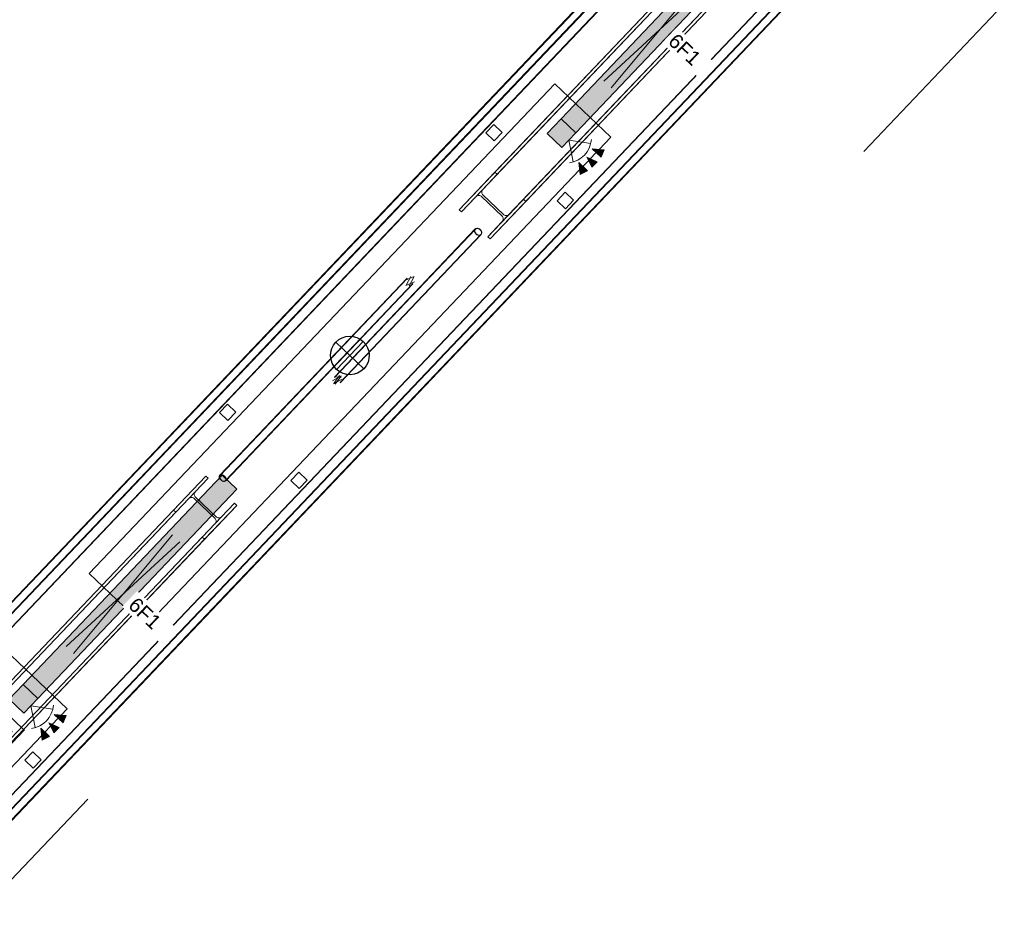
# Model space of a CAD drawing. Header units: metres. Extents: x 32343132.4 to 32343183.8, y 5699224 to 5699274.6.
# Tile 29 of 64: x 32343154.8 to 32343159.9, y 5699239 to 5699243.7. Entities that reach past the tile are written whole.
import ezdxf

# ---------------------------------------------------------------- set-up
doc = ezdxf.new("R2010")
doc.units = ezdxf.units.M
for name, color, linetype, lineweight in [('0-1', 7, 'Continuous', 5), ('A-ANNO-NOTE-1', 7, 'Continuous', 5), ('A-ANNO-NOTE-3', 7, 'Continuous', 9), ('A-DETL-GENF', 7, 'Continuous', 18), ('A-DETL-GENF-2', 7, 'Continuous', 50), ('E-LITE-EQPM', 7, 'Continuous', 50), ('E-LITE-EQPM-IDEN', 7, 'Continuous', 9), ('G-IMPT-1', 7, 'Continuous', 70), ('G-IMPT-2', 7, 'Continuous', 18)]:
    doc.layers.add(name, color=color, linetype=linetype, lineweight=lineweight)
for name, color, linetype, lineweight, true_color in [('A-DETL-GENF-3', 2, 'Continuous', 50, 0xffff00), ('A-FLOR-HRAL-1', 7, 'Continuous', 5, 0xcccccc), ('A-GENM-1', 7, 'Continuous', 5, 0xcccccc), ('A-GENM-2', 7, 'Continuous', 25, 0xcce5f2), ('A-MASS-1', 7, 'Continuous', 5, 0xcccccc), ('E-ELEC-FIXT-1', 4, 'Continuous', 70, 0x00ffff), ('G-IMPT-3', 4, 'Continuous', 35, 0x00ffff), ('S-COLS-1', 7, 'Continuous', 5, 0xccccff), ('S-COLS-2', 7, 'Continuous', 5, 0xcccccc), ('S-COLS-3', 7, 'Continuous', 9, 0xcccccc), ('S-FNDN-1', 7, 'Continuous', 5, 0xcccccc)]:
    doc.layers.add(name, color=color, linetype=linetype, lineweight=lineweight, true_color=true_color)
doc.styles.add('Arial', font='arial.ttf', dxfattribs={"height": 0.075})
pattern_1 = [(1.427, (32343078.039, 5699248.927), (-0.0044278, 0.17774486), []), (1.427, (32343078.17, 5699249.065), (-0.0044278, 0.17774486), [])]

# ---------------------------------------------------------------- blocks, each defined once
blk = doc.blocks.new('Einfügepunkt - Einfügepunkt-1186031-TGA_190_LP5_GR_EG-TGA-01_G_')
at = {"layer": 'A-GENM-2'}
for p, q in [((0, 0.1), (0, 0)), ((-0.1, 0), (0, 0)), ((0, 0), (0, -0.1)), ((0, 0), (0.1, 0))]:
    blk.add_line(p, q, dxfattribs=at)
blk.add_ellipse((0, 0), major_axis=(0.1, 0), ratio=1, dxfattribs=at)
blk = doc.blocks.new('Aushub - Aushub-3443405-TGA_190_LP5_GR_EG-TGA-01_G_')
at = {"layer": 'A-MASS-1'}
for p, q in [((81.4387, -6.2069), (82.2659, -5.3375)), ((76.5927, -10.4301), (77.4198, -9.5607))]:
    blk.add_line(p, q, dxfattribs=at)
blk = doc.blocks.new('HE-B-Stütze - 3883441-TGA_190_LP5_GR_EG-TGA-01_G_')
at = {"layer": 'S-COLS-2'}
for p, q in [((78.0311, -7.8881), (76.619, -9.3723)), ((78.0427, -7.8991), (76.6306, -9.3834)), ((77.8638, -8.064), (78.0311, -7.8881)), ((78.0427, -7.8991), (77.9764, -7.9689)), ((78.0311, -7.8881), (78.0427, -7.8991)), ((77.9764, -7.9689), (76.5615, -9.4561)), ((77.9418, -8.0052), (77.8754, -8.075)), ((78.0786, -8.108), (77.9685, -8.0033)), ((77.9757, -7.9957), (78.0858, -8.1004)), ((78.1789, -8.0287), (76.7668, -9.513)), ((78.1905, -8.0397), (76.7784, -9.524)), ((78.1905, -8.0397), (78.0232, -8.2156)), ((78.1126, -8.0984), (78.1789, -8.0287)), ((78.1789, -8.0287), (78.1905, -8.0397)), ((77.8638, -8.064), (76.4446, -9.5557)), ((77.8754, -8.075), (76.4562, -9.5667)), ((76.6977, -9.5857), (78.1126, -8.0984)), ((77.8754, -8.075), (77.8638, -8.064)), ((78.0116, -8.2046), (78.078, -8.1348)), ((78.0116, -8.2046), (76.5924, -9.6963)), ((78.0232, -8.2156), (78.0116, -8.2046)), ((78.0232, -8.2156), (76.604, -9.7073)), ((76.619, -9.3723), (76.4446, -9.5557)), ((76.5615, -9.4561), (76.6306, -9.3834)), ((76.6306, -9.3834), (76.619, -9.3723)), ((76.6703, -9.5883), (76.5602, -9.4835)), ((76.4562, -9.5667), (76.5254, -9.494)), ((76.5527, -9.4914), (76.6628, -9.5962)), ((76.604, -9.7073), (76.7784, -9.524)), ((76.7668, -9.513), (76.6977, -9.5857)), ((76.7784, -9.524), (76.7668, -9.513)), ((76.4446, -9.5557), (76.4562, -9.5667)), ((76.6616, -9.6236), (76.5924, -9.6963)), ((76.5924, -9.6963), (76.604, -9.7073))]:
    blk.add_line(p, q, dxfattribs=at)
at = {"layer": 'S-COLS-2', "flags": 128}
for points in [[(77.9685, -8.0033), (77.9653, -8.0009), (77.9615, -7.9993), (77.9574, -7.9987), (77.9531, -7.999), (77.949, -8.0002), (77.9451, -8.0023), (77.9418, -8.0052)], [(77.9764, -7.9689), (77.9737, -7.9724), (77.9717, -7.9763), (77.9707, -7.9805), (77.9706, -7.9848), (77.9714, -7.9888), (77.9732, -7.9925), (77.9757, -7.9957)], [(78.078, -8.1348), (78.0807, -8.1313), (78.0826, -8.1273), (78.0837, -8.1231), (78.0838, -8.1189), (78.0829, -8.1148), (78.0812, -8.1111), (78.0786, -8.108)], [(78.0858, -8.1004), (78.0891, -8.1028), (78.0929, -8.1044), (78.097, -8.105), (78.1012, -8.1047), (78.1053, -8.1035), (78.1092, -8.1013), (78.1126, -8.0984)], [(76.5602, -9.4835), (76.5577, -9.4804), (76.556, -9.4766), (76.5552, -9.4725), (76.5554, -9.4681), (76.5566, -9.4638), (76.5586, -9.4597), (76.5615, -9.4561)], [(76.5254, -9.494), (76.5289, -9.491), (76.5329, -9.4887), (76.5371, -9.4874), (76.5414, -9.4869), (76.5456, -9.4875), (76.5494, -9.489), (76.5527, -9.4914)], [(76.6977, -9.5857), (76.6942, -9.5887), (76.6902, -9.591), (76.6859, -9.5923), (76.6816, -9.5927), (76.6774, -9.5922), (76.6736, -9.5906), (76.6703, -9.5883)], [(76.6628, -9.5962), (76.6654, -9.5993), (76.6671, -9.6031), (76.6678, -9.6072), (76.6676, -9.6115), (76.6665, -9.6159), (76.6644, -9.6199), (76.6616, -9.6236)]]:
    blk.add_lwpolyline(points, dxfattribs=at)
blk = doc.blocks.new('HE-B-Stütze - 3883442-TGA_190_LP5_GR_EG-TGA-01_G_')
at = {"layer": 'S-COLS-2'}
for p, q in [((79.5286, -6.3141), (81.3585, -4.3907)), ((79.5402, -6.3251), (81.3701, -4.4017)), ((81.3585, -4.3907), (81.1841, -4.574)), ((81.3009, -4.4744), (81.3701, -4.4017)), ((81.3701, -4.4017), (81.3585, -4.3907)), ((81.2648, -4.5124), (79.4285, -6.4425)), ((79.6764, -6.4547), (81.5063, -4.5313)), ((81.1956, -4.5851), (81.2648, -4.5124)), ((81.2921, -4.5098), (81.4023, -4.6145)), ((81.4098, -4.6066), (81.2997, -4.5018)), ((81.5063, -4.5313), (81.4371, -4.604)), ((81.5179, -4.5423), (81.5063, -4.5313)), ((79.3435, -6.5087), (81.1841, -4.574)), ((79.3551, -6.5197), (81.1956, -4.5851)), ((79.688, -6.4657), (81.5179, -4.5423)), ((81.1841, -4.574), (81.1956, -4.5851)), ((81.3434, -4.7257), (81.5179, -4.5423)), ((79.5647, -6.5721), (81.401, -4.6419)), ((81.401, -4.6419), (81.3319, -4.7147)), ((79.4913, -6.6493), (81.3319, -4.7147)), ((79.5029, -6.6603), (81.3434, -4.7257)), ((81.3319, -4.7147), (81.3434, -4.7257)), ((79.3435, -6.5087), (79.5286, -6.3141)), ((79.5286, -6.3141), (79.5402, -6.3251)), ((79.5402, -6.3251), (79.4668, -6.4023)), ((79.4285, -6.4425), (79.3551, -6.5197)), ((79.5668, -6.5438), (79.4567, -6.439)), ((79.4647, -6.4306), (79.5748, -6.5354)), ((79.688, -6.4657), (79.5029, -6.6603)), ((79.603, -6.5319), (79.6764, -6.4547)), ((79.6764, -6.4547), (79.688, -6.4657)), ((79.3551, -6.5197), (79.3435, -6.5087)), ((79.4913, -6.6493), (79.5647, -6.5721)), ((79.5029, -6.6603), (79.4913, -6.6493))]:
    blk.add_line(p, q, dxfattribs=at)
at = {"layer": 'S-COLS-2', "flags": 128}
for points in [[(81.2997, -4.5018), (81.2971, -4.4987), (81.2954, -4.495), (81.2947, -4.4908), (81.2948, -4.4865), (81.296, -4.4822), (81.298, -4.4781), (81.3009, -4.4744)], [(81.2648, -4.5124), (81.2683, -4.5093), (81.2723, -4.5071), (81.2766, -4.5057), (81.2809, -4.5053), (81.2851, -4.5059), (81.2889, -4.5074), (81.2921, -4.5098)], [(81.4023, -4.6145), (81.4048, -4.6177), (81.4065, -4.6214), (81.4073, -4.6255), (81.4071, -4.6299), (81.4059, -4.6342), (81.4039, -4.6383), (81.401, -4.6419)], [(81.4371, -4.604), (81.4336, -4.607), (81.4296, -4.6093), (81.4254, -4.6107), (81.421, -4.6111), (81.4169, -4.6105), (81.4131, -4.609), (81.4098, -4.6066)], [(79.4668, -6.4023), (79.4637, -6.4061), (79.4615, -6.4104), (79.4602, -6.4149), (79.4599, -6.4194), (79.4605, -6.4237), (79.4622, -6.4274), (79.4647, -6.4306)], [(79.4567, -6.439), (79.4534, -6.4367), (79.4495, -6.4352), (79.4452, -6.4347), (79.4408, -6.4353), (79.4364, -6.4368), (79.4322, -6.4393), (79.4285, -6.4425)], [(79.5647, -6.5721), (79.5677, -6.5683), (79.57, -6.564), (79.5713, -6.5595), (79.5716, -6.555), (79.571, -6.5507), (79.5693, -6.5469), (79.5668, -6.5438)], [(79.5748, -6.5354), (79.5781, -6.5377), (79.582, -6.5392), (79.5862, -6.5396), (79.5907, -6.5391), (79.5951, -6.5375), (79.5993, -6.5351), (79.603, -6.5319)]]:
    blk.add_lwpolyline(points, dxfattribs=at)
blk = doc.blocks.new('Geländer - 60-4048510-TGA_190_LP5_GR_EG-TGA-01_G_')
at = {"layer": 'A-FLOR-HRAL-1'}
for p, q in [((0.03, 0.03), (-0.03, 0.03)), ((-0.03, 0.03), (-0.03, -0.03)), ((-0.03, -0.03), (-0.03, 0.03)), ((-0.03, 0.03), (0.03, 0.03)), ((0.03, -0.03), (0.03, 0.03)), ((0.03, 0.03), (0.03, -0.03)), ((-0.03, -0.03), (0.03, -0.03)), ((0.03, -0.03), (-0.03, -0.03))]:
    blk.add_line(p, q, dxfattribs=at)
blk = doc.blocks.new('Geländer - Geländer-4039635-TGA_190_LP5_GR_EG-TGA-01_G_')
at = {"layer": 'A-FLOR-HRAL-1'}
for p, q in [((81.4517, -3.8862), (76.0198, -9.5956)), ((81.4517, -3.8862), (76.0198, -9.5956)), ((81.4518, -3.8904), (76.024, -9.5955)), ((81.4518, -3.8904), (76.024, -9.5955)), ((76.0765, -9.5942), (81.4531, -3.9428)), ((76.0807, -9.5941), (81.4532, -3.9471)), ((76.1474, -9.5924), (81.4548, -4.0138)), ((76.1474, -9.5924), (81.4548, -4.0138)), ((76.1498, -9.5924), (81.4549, -4.0161)), ((76.1498, -9.5924), (81.4549, -4.0161)), ((81.8895, -4.4273), (76.5821, -10.006)), ((81.8895, -4.4273), (76.5821, -10.006)), ((81.8872, -4.4274), (76.5821, -10.0036)), ((81.8872, -4.4274), (76.5821, -10.0036)), ((81.9563, -4.4257), (76.5838, -10.0727)), ((81.9605, -4.4256), (76.5839, -10.0769)), ((76.5852, -10.1294), (82.0129, -4.4243)), ((76.5852, -10.1294), (82.0129, -4.4243)), ((76.5853, -10.1336), (82.0171, -4.4242)), ((76.5853, -10.1336), (82.0171, -4.4242))]:
    blk.add_line(p, q, dxfattribs=at)
for p, rotation in [((79.523, -6.1096), 316.4272566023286), ((79.8925, -6.4611), 136.4272566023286), ((78.1444, -7.5586), 316.4272566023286), ((78.5139, -7.9101), 136.4272566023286), ((77.1354, -9.3591), 136.4272566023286)]:
    blk.add_blockref('Geländer - 60-4048510-TGA_190_LP5_GR_EG-TGA-01_G_', p, dxfattribs=dict(rotation=rotation))
blk = doc.blocks.new('ARC_190_LPX_FM_Stellplätze_rvt-1-TGA_190_LP5_GR_EG-TGA-01_G_')
at = {"layer": 'S-COLS-1'}
h = blk.add_hatch(dxfattribs=at)
h.set_pattern_fill('FP_1', color=256, style=0, pattern_type=2)
h.set_pattern_definition(pattern_1)
h.paths.add_polyline_path([(32343156.8333, 5699242.2836), (32343156.8409, 5699242.2798), (32343156.8507, 5699242.2801), (32343156.8612, 5699242.2845), (32343156.8709, 5699242.2924), (32343156.8785, 5699242.3029), (32343156.8822, 5699242.3132), (32343156.8821, 5699242.323), (32343156.8779, 5699242.3304), (32343156.8703, 5699242.3342), (32343156.8605, 5699242.3339), (32343156.8499, 5699242.3295), (32343156.8402, 5699242.3216), (32343156.8329, 5699242.3115), (32343156.829, 5699242.3008), (32343156.8291, 5699242.291)])
h.paths.add_polyline_path([(32343156.8354, 5699242.2858), (32343156.8316, 5699242.2925), (32343156.8315, 5699242.3014), (32343156.835, 5699242.3111), (32343156.8417, 5699242.3202), (32343156.8521, 5699242.328), (32343156.86, 5699242.3314), (32343156.8689, 5699242.3317), (32343156.8758, 5699242.3282), (32343156.8796, 5699242.3215), (32343156.8797, 5699242.3126), (32343156.8762, 5699242.3029), (32343156.8695, 5699242.2938), (32343156.8607, 5699242.2867), (32343156.8512, 5699242.2826), (32343156.8423, 5699242.2823)])
h = blk.add_hatch(dxfattribs=at)
h.set_pattern_fill('FP_1', color=256, style=0, pattern_type=2)
h.set_pattern_definition(pattern_1)
h.paths.add_polyline_path([(32343156.4599, 5699241.775), (32343156.4673, 5699241.771), (32343156.4764, 5699241.7707), (32343156.486, 5699241.7741), (32343156.4946, 5699241.7808), (32343156.5008, 5699241.7896), (32343156.5038, 5699241.7994), (32343156.503, 5699241.8085), (32343156.4986, 5699241.8157), (32343156.4912, 5699241.8197), (32343156.4821, 5699241.8201), (32343156.4725, 5699241.8166), (32343156.4639, 5699241.81), (32343156.4577, 5699241.8011), (32343156.4547, 5699241.7913), (32343156.4555, 5699241.7822), (32343156.4589, 5699241.7767)])
h.paths.add_polyline_path([(32343156.4617, 5699241.777), (32343156.4578, 5699241.7834), (32343156.457, 5699241.7917), (32343156.4597, 5699241.8006), (32343156.4653, 5699241.8086), (32343156.4731, 5699241.8146), (32343156.4818, 5699241.8177), (32343156.4901, 5699241.8174), (32343156.4968, 5699241.8138), (32343156.5007, 5699241.8073), (32343156.5015, 5699241.799), (32343156.4988, 5699241.7902), (32343156.4932, 5699241.7821), (32343156.4854, 5699241.7761), (32343156.4767, 5699241.773), (32343156.4684, 5699241.7733)])
at = {"layer": 'S-COLS-2'}
for p, q in [((32343157.1935, 5699242.5769), (32343156.4639, 5699241.81)), ((32343157.1949, 5699242.5755), (32343156.4653, 5699241.8086)), ((32343156.4932, 5699241.7821), (32343157.2227, 5699242.549)), ((32343156.4946, 5699241.7808), (32343157.2242, 5699242.5476)), ((32343156.8402, 5699242.3216), (32343155.8702, 5699241.302)), ((32343156.8417, 5699242.3202), (32343155.8716, 5699241.3006)), ((32343155.8995, 5699241.2742), (32343156.8695, 5699242.2938)), ((32343155.9009, 5699241.2728), (32343156.8709, 5699242.2924))]:
    blk.add_line(p, q, dxfattribs=at)
for centre, major_axis, ratio, start_param, end_param in [((32343157.2088, 5699242.5622), (-0.0154, 0.0146), 0.755983, 4.712389, 7.853982), ((32343157.2088, 5699242.5622), (-0.0139, 0.0132), 0.755983, 4.712389, 7.853981), ((32343157.2088, 5699242.5622), (-0.0154, 0.0146), 0.755983, 1.570796, 4.712389), ((32343157.2088, 5699242.5622), (-0.0139, 0.0132), 0.755984, 1.570796, 4.712389), ((32343155.8856, 5699241.2874), (-0.0154, 0.0146), 0.655774, 4.712389, 7.853981), ((32343155.8856, 5699241.2874), (-0.0139, 0.0132), 0.655774, 4.712389, 7.853982), ((32343155.8856, 5699241.2874), (-0.0154, 0.0146), 0.655774, 1.570796, 4.712389), ((32343155.8856, 5699241.2874), (-0.0139, 0.0132), 0.655774, 1.570796, 4.712389)]:
    blk.add_ellipse(centre, major_axis=major_axis, ratio=ratio, start_param=start_param, end_param=end_param, dxfattribs=at)
at = {"layer": 'S-COLS-3', "flags": 128}
for points in [[(32343156.8779, 5699242.3304), (32343156.8329, 5699242.3115)], [(32343156.8354, 5699242.2858), (32343156.86, 5699242.3314)], [(32343156.8758, 5699242.3282), (32343156.8512, 5699242.2826)], [(32343156.8333, 5699242.2836), (32343156.8783, 5699242.3025)], [(32343156.4986, 5699241.8157), (32343156.4547, 5699241.7913)], [(32343156.4599, 5699241.775), (32343156.5038, 5699241.7994)], [(32343156.4617, 5699241.777), (32343156.4901, 5699241.8174)], [(32343156.4968, 5699241.8138), (32343156.4684, 5699241.7733)]]:
    blk.add_lwpolyline(points, dxfattribs=at)
at = {"layer": 'S-FNDN-1'}
for p, q in [((32343157.6059, 5699243.3278), (32343155.1934, 5699240.792)), ((32343155.1934, 5699240.792), (32343157.6059, 5699243.3278)), ((32343157.8957, 5699243.052), (32343157.6059, 5699243.3278)), ((32343157.6059, 5699243.3278), (32343157.8957, 5699243.052)), ((32343157.8355, 5699242.9888), (32343157.8957, 5699243.052)), ((32343157.8957, 5699243.052), (32343157.8355, 5699242.9888)), ((32343157.7894, 5699242.9404), (32343157.8199, 5699242.9724)), ((32343157.8199, 5699242.9724), (32343157.7894, 5699242.9404)), ((32343157.7511, 5699242.9001), (32343157.7801, 5699242.9305)), ((32343157.7801, 5699242.9305), (32343157.7511, 5699242.9001)), ((32343155.4832, 5699240.5163), (32343157.7343, 5699242.8825)), ((32343157.7343, 5699242.8825), (32343155.4832, 5699240.5163)), ((32343155.1934, 5699240.792), (32343155.4832, 5699240.5163)), ((32343155.4832, 5699240.5163), (32343155.1934, 5699240.792))]:
    blk.add_line(p, q, dxfattribs=at)
at = {"layer": 'A-FLOR-HRAL-1'}
blk.add_blockref('Geländer - Geländer-4039635-TGA_190_LP5_GR_EG-TGA-01_G_', (32343077.7673, 5699249.1855), dxfattribs=at)
at = {"layer": 'A-GENM-1', "rotation": 226.4272566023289}
blk.add_blockref('Einfügepunkt - Einfügepunkt-1186031-TGA_190_LP5_GR_EG-TGA-01_G_', (32343156.5445, 5699241.922), dxfattribs=at)
at = {"layer": 'A-MASS-1'}
blk.add_blockref('Aushub - Aushub-3443405-TGA_190_LP5_GR_EG-TGA-01_G_', (32343077.7673, 5699249.1855), dxfattribs=at)
at = {"layer": 'S-COLS-2'}
for name in ['HE-B-Stütze - 3883442-TGA_190_LP5_GR_EG-TGA-01_G_', 'HE-B-Stütze - 3883441-TGA_190_LP5_GR_EG-TGA-01_G_']:
    blk.add_blockref(name, (32343077.7673, 5699249.1855), dxfattribs=at)
blk = doc.blocks.new('Regiolux Parsa - PSO _ 1500 ETS9 - 2400lm _ 4000K - Feuchtraumleuchte - Bewegungsmelder-V1-TGA_190_LP5_GR_EG-TGA-01_G_')
at = {"layer": 'A-DETL-GENF-2'}
blk.add_hatch(color=256, dxfattribs=at).paths.add_polyline_path([(0.8, 0.0525), (0.695, 0.0525), (0.695, -0.0525), (0.8, -0.0525)])
at = {"layer": 'A-DETL-GENF-3'}
blk.add_hatch(color=256, dxfattribs=at).paths.add_polyline_path([(0.695, 0.0525), (-0.8, 0.0525), (-0.8, -0.0525), (0.695, -0.0525)])
at = {"layer": 'A-DETL-GENF'}
for p, q in [((-0.8, -0.0525), (-0.8, 0.0525)), ((-0.8, 0.0525), (0.695, 0.0525)), ((0.695, -0.0525), (0.695, 0.0525)), ((0.695, 0.0525), (0.8, 0.0525)), ((0.695, 0.0525), (0.695, -0.0525)), ((0.8, 0.0525), (0.8, -0.0525)), ((-0.4, -0.0262), (0.4, 0.0262)), ((0.4, -0.0262), (-0.4, 0.0262)), ((0.695, -0.0525), (-0.8, -0.0525)), ((0.8, -0.0525), (0.695, -0.0525))]:
    blk.add_line(p, q, dxfattribs=at)
blk = doc.blocks.new('Easee- Charge mit Säule doppelt - Doppelt-7529265-TGA_190_LP5_GR_EG-TGA-01_G_')
at = {"layer": 'G-IMPT-1'}
blk.add_hatch(color=256, dxfattribs=at).paths.add_polyline_path([(-0.05, -0.05), (0.05, -0.05), (0.05, 0.05), (-0.05, 0.05)])
at = {"layer": 'G-IMPT-2', "flags": 128}
blk.add_lwpolyline([(-0.05, 0.05), (0.05, 0.05), (0.05, -0.05), (-0.05, -0.05)], close=True, dxfattribs=at)
at = {"layer": 'G-IMPT-3'}
for p, q in [((0.2, 0.2368), (0.2, 0.281)), ((0.2, 0.1812), (0.2, 0.2232)), ((0.2, -0.3475), (0.2, 0.1569))]:
    blk.add_line(p, q, dxfattribs=at)
at = {"layer": 'G-IMPT-3', "flags": 128}
for points in [[(0.2, 0.3037), (0.2, 0.3475), (-0.2, 0.3475), (-0.2, -0.3475), (0.2, -0.3475)], [(0.0741, 0.0666), (0.0741, -0.0666), (-0.0741, -0.0666), (-0.0741, 0.0666), (0.0741, 0.0666)]]:
    blk.add_lwpolyline(points, dxfattribs=at)
blk.add_lwpolyline([(-0.115, 0.115), (-0.115, -0.115), (0.115, -0.115), (0.115, 0.115)], close=True, dxfattribs=at)

msp = doc.modelspace()

# ---------------------------------------------------------------- hatches: boundary and pattern name
at = {"layer": 'A-ANNO-NOTE-1'}
for points in [[(32343157.7998, 5699242.9912), (32343157.8451, 5699242.9487), (32343157.8619, 5699242.987)], [(32343157.7372, 5699242.8585), (32343157.7748, 5699242.8772), (32343157.7298, 5699242.9205)], [(32343157.7974, 5699242.8962), (32343157.8246, 5699242.9248), (32343157.771, 5699242.9486)], [(32343155.0132, 5699240.0622), (32343155.0585, 5699240.0197), (32343155.0753, 5699240.058)], [(32343155.0108, 5699239.9672), (32343155.038, 5699239.9958), (32343154.9844, 5699240.0196)], [(32343154.9506, 5699239.9295), (32343154.9882, 5699239.9482), (32343154.9432, 5699239.9915)]]:
    msp.add_hatch(color=256, dxfattribs=at).paths.add_polyline_path(points)

# ---------------------------------------------------------------- linework, layer by layer
at = {"layer": 'A-ANNO-NOTE-3'}
for p, q in [((32343157.6779, 5699243.0371), (32343157.7013, 5699242.9241)), ((32343157.6779, 5699243.0371), (32343157.792, 5699243.0194)), ((32343157.8619, 5699242.987), (32343157.7998, 5699242.9912)), ((32343157.7998, 5699242.9912), (32343157.8451, 5699242.9487)), ((32343157.8451, 5699242.9487), (32343157.8619, 5699242.987)), ((32343157.7748, 5699242.8772), (32343157.7298, 5699242.9205)), ((32343157.7298, 5699242.9205), (32343157.7372, 5699242.8585)), ((32343157.8246, 5699242.9248), (32343157.771, 5699242.9486)), ((32343157.771, 5699242.9486), (32343157.7974, 5699242.8962)), ((32343157.7974, 5699242.8962), (32343157.8246, 5699242.9248)), ((32343157.7372, 5699242.8585), (32343157.7748, 5699242.8772)), ((32343154.8913, 5699240.1081), (32343154.9147, 5699239.9951)), ((32343154.8913, 5699240.1081), (32343155.0054, 5699240.0904)), ((32343155.0753, 5699240.058), (32343155.0132, 5699240.0622)), ((32343155.0132, 5699240.0622), (32343155.0585, 5699240.0197)), ((32343155.038, 5699239.9958), (32343154.9844, 5699240.0196)), ((32343154.9844, 5699240.0196), (32343155.0108, 5699239.9672)), ((32343155.0585, 5699240.0197), (32343155.0753, 5699240.058)), ((32343154.9882, 5699239.9482), (32343154.9432, 5699239.9915)), ((32343154.9432, 5699239.9915), (32343154.9506, 5699239.9295)), ((32343155.0108, 5699239.9672), (32343155.038, 5699239.9958)), ((32343154.9506, 5699239.9295), (32343154.9882, 5699239.9482))]:
    msp.add_line(p, q, dxfattribs=at)
for centre, major_axis, start_param, end_param in [((32343157.664, 5699243.0503), (-0.1282, 0.0299), 1.929613, 3.290969), ((32343154.8774, 5699240.1213), (-0.0245, 0.1293), 3.083918, 4.445275)]:
    msp.add_ellipse(centre, major_axis=major_axis, ratio=1, start_param=start_param, end_param=end_param, dxfattribs=at)

# ---------------------------------------------------------------- block references
at = {"layer": '0-1'}
msp.add_blockref('ARC_190_LPX_FM_Stellplätze_rvt-1-TGA_190_LP5_GR_EG-TGA-01_G_', (0, 0), dxfattribs=at)
at = {"layer": 'E-ELEC-FIXT-1', "rotation": 316.4272566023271}
msp.add_blockref('Easee- Charge mit Säule doppelt - Doppelt-7529265-TGA_190_LP5_GR_EG-TGA-01_G_', (32343154.6947, 5699239.9777), dxfattribs=at)
at = {"layer": 'E-LITE-EQPM', "rotation": 226.4272566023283}
for p in [(32343158.1551, 5699243.6149), (32343155.3685, 5699240.6859)]:
    msp.add_blockref('Regiolux Parsa - PSO _ 1500 ETS9 - 2400lm _ 4000K - Feuchtraumleuchte - Bewegungsmelder-V1-TGA_190_LP5_GR_EG-TGA-01_G_', p, dxfattribs=at)

# ---------------------------------------------------------------- next in the draw order: texts
at = {"layer": 'E-LITE-EQPM-IDEN', "char_height": 0.075, "width": 0.224472, "attachment_point": 1, "rotation": 316.4273, "style": 'Arial', "bg_fill": 3, "box_fill_scale": 1.25, "bg_fill_color": 256, "bg_fill_true_color": 13158600, "bg_fill_transparency": 0}
for insert in [(32343158.2391, 5699243.5958), (32343155.4427, 5699240.6762)]:
    msp.add_mtext('6F1', dxfattribs=dict(at, insert=insert))

doc.saveas('drawing.dxf')
